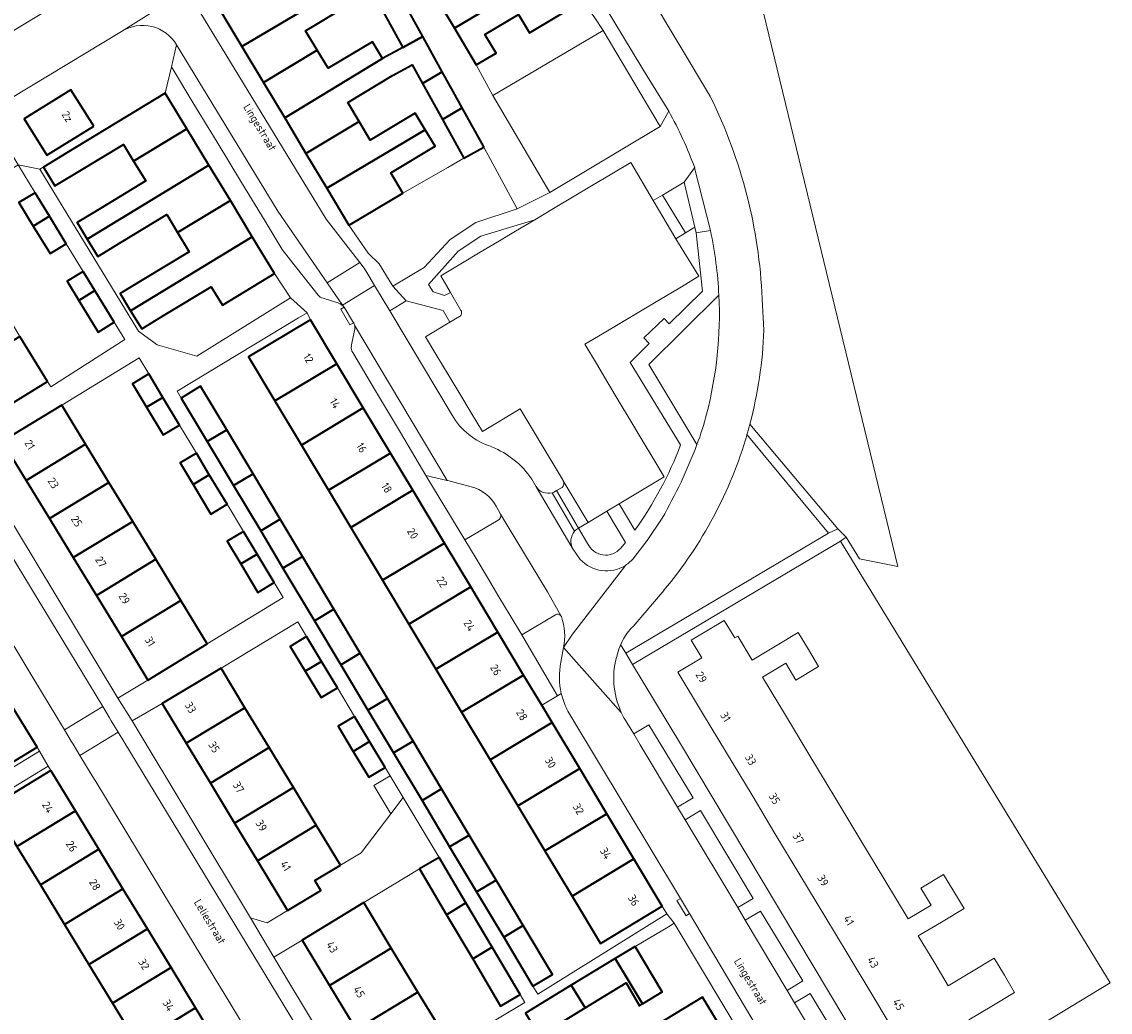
# Model space of a CAD drawing. Header units: metres. Extents: x 129909 to 134295, y 430065 to 433784.
# Tile 16 of 21: x 134107 to 134230, y 433016 to 433129. Entities that reach past the tile are written whole.
import ezdxf
from ezdxf.enums import TextEntityAlignment as Align

# ---------------------------------------------------------------- set-up
doc = ezdxf.new("R2010")
doc.units = ezdxf.units.M
for name, color, linetype, lineweight in [('B-XX-OG-BEBOUWING-GV', 7, 'Continuous', 35), ('B-XX-OG-BEBOUWING-T18', 10, 'Continuous', 18), ('B-XX-OG-TERREIN_CULTUURSCHEIDING-GV', 7, 'Continuous', 18), ('B-XX-OG-TOPOGRAFIE-T18', 10, 'Continuous', 18), ('B-XX-OG-WEG-GV', 7, 'Continuous', 18)]:
    doc.layers.add(name, color=color, linetype=linetype, lineweight=lineweight)
doc.styles.add('NLCS-ISO-M-T18', font='NLCS-ISO.ttf', dxfattribs={"height": 1.8})

msp = doc.modelspace()

# ---------------------------------------------------------------- linework, layer by layer
at = {"layer": 'B-XX-OG-BEBOUWING-GV', "color": 253}
for points in [[(134128.13, 433132.24), (134132.05, 433125.69), (134143.18, 433132.32), (134143.11, 433132.44), (134145.65, 433133.96), (134147.89, 433135.3), (134146.34, 433138.17), (134145.85, 433137.88), (134145.08, 433139.33), (134143.2, 433138.2), (134143.34, 433137.91), (134143.89, 433136.7), (134140.44, 433134.64), (134140.4, 433134.41), (134140.14, 433133.02), (134139.17, 433132.21), (134130.9, 433133.9)], [(134168.16, 433134.96), (134165.74, 433139), (134159.69, 433135.38), (134160.93, 433133.31), (134157.17, 433131.06), (134155.93, 433133.13), (134153.71, 433131.8), (134156.11, 433127.77)], [(134170.63, 433130.83), (134168.16, 433134.96), (134156.11, 433127.77), (134158.57, 433123.62), (134160.83, 433124.95), (134159.56, 433127.07), (134163.35, 433129.34), (134164.61, 433127.23)], [(134143.18, 433132.32), (134132.05, 433125.69), (134134.48, 433121.62), (134140.58, 433125.27), (134139.26, 433127.48), (134144.28, 433130.48)], [(134150.23, 433131.04), (134148, 433129.7), (134150.26, 433125.6), (134152.54, 433126.85)], [(134147.97, 433124.34), (134146.83, 433126.24), (134141.8, 433123.23), (134140.58, 433125.27), (134134.48, 433121.62), (134136.89, 433117.6)], [(134149.11, 433122.42), (134151.33, 433123.64), (134152.51, 433121.51), (134154.74, 433122.84), (134152.54, 433126.85), (134150.26, 433125.6), (134147.97, 433124.34), (134136.89, 433117.6), (134139.29, 433113.59), (134145.32, 433117.2), (134144.02, 433119.37)], [(134154.74, 433122.84), (134152.51, 433121.51), (134154.76, 433117.42), (134157, 433118.75), (134155.98, 433120.6)], [(134115.25, 433116.68), (134112.67, 433120.8), (134107.38, 433117.49), (134109.96, 433113.37)], [(134125.8, 433116.36), (134123.34, 433120.4), (134112.21, 433113.65), (134109.56, 433112.04), (134110.86, 433109.9), (134113.51, 433111.5), (134118.62, 433114.61), (134119.77, 433112.72)], [(134157, 433118.75), (134154.76, 433117.42), (134157.16, 433113.05), (134159.44, 433114.31), (134159.4, 433114.39)], [(134152.8, 433116.26), (134151.68, 433118.15), (134146.58, 433115.09), (134145.32, 433117.2), (134139.29, 433113.59), (134141.65, 433109.64)], [(134128.3, 433112.24), (134125.8, 433116.36), (134119.77, 433112.72), (134121.14, 433110.47), (134116.03, 433107.36), (134113.38, 433105.76), (134114.52, 433103.88)], [(134152.8, 433116.26), (134141.65, 433109.64), (134144.16, 433105.44), (134144.3, 433105.53), (134150.26, 433109.09), (134148.89, 433111.38), (134153.92, 433114.39)], [(134130.73, 433108.24), (134128.3, 433112.24), (134114.52, 433103.88), (134115.71, 433101.91), (134118.36, 433103.52), (134123.52, 433106.66), (134124.75, 433104.64)], [(134108.62, 433109.13), (134106.79, 433108.01), (134108.41, 433105.36), (134110.25, 433106.48)], [(134133.22, 433104.14), (134130.73, 433108.24), (134124.75, 433104.64), (134126.08, 433102.45), (134120.93, 433099.33), (134118.26, 433097.71), (134119.44, 433095.77)], [(134110.25, 433106.48), (134108.41, 433105.36), (134110.31, 433102.24), (134112.15, 433103.36)], [(134135.74, 433099.98), (134133.22, 433104.14), (134119.44, 433095.77), (134120.7, 433093.7), (134123.36, 433095.32), (134128.57, 433098.48), (134129.84, 433096.4)], [(134114.06, 433100.22), (134112.23, 433099.1), (134113.56, 433096.92), (134115.39, 433098.04)], [(134115.39, 433098.04), (134113.56, 433096.92), (134115.75, 433093.33), (134117.58, 433094.45)], [(134139.8, 433094.74), (134132.79, 433090.53), (134135.78, 433085.54), (134142.8, 433089.75)], [(134106.9, 433092.86), (134100.25, 433088.8), (134103.38, 433083.67), (134110.03, 433087.73)], [(134142.8, 433089.75), (134135.78, 433085.54), (134138.78, 433080.55), (134145.79, 433084.76)], [(134121.49, 433088.6), (134119.65, 433087.48), (134121.24, 433084.83), (134123.08, 433085.95)], [(134125.17, 433085.87), (134128.12, 433080.94), (134130.32, 433082.26), (134127.36, 433087.21)], [(134123.08, 433085.95), (134121.24, 433084.83), (134123.13, 433081.7), (134124.97, 433082.8)], [(134111.63, 433085.08), (134104.91, 433080.97), (134104.94, 433080.92), (134107.61, 433076.53), (134114.34, 433080.63)], [(134145.79, 433084.76), (134138.78, 433080.55), (134141.85, 433075.43), (134148.86, 433079.64)], [(134130.32, 433082.26), (134128.12, 433080.94), (134131.1, 433075.95), (134133.3, 433077.27)], [(134114.34, 433080.63), (134107.61, 433076.53), (134110.25, 433072.21), (134116.98, 433076.31)], [(134126.88, 433079.63), (134125.03, 433078.53), (134126.52, 433076.06), (134128.35, 433077.18)], [(134148.86, 433079.64), (134141.85, 433075.43), (134144.38, 433071.21), (134151.39, 433075.42)], [(134128.35, 433077.18), (134126.52, 433076.06), (134128.52, 433072.73), (134130.36, 433073.84)], [(134133.3, 433077.27), (134131.1, 433075.95), (134134.17, 433070.83), (134136.37, 433072.15)], [(134116.98, 433076.31), (134110.25, 433072.21), (134112.94, 433067.79), (134119.67, 433071.89)], [(134151.39, 433075.42), (134144.38, 433071.21), (134147.96, 433065.24), (134154.98, 433069.44)], [(134119.67, 433071.89), (134112.94, 433067.79), (134115.56, 433063.5), (134122.29, 433067.6)], [(134136.37, 433072.15), (134134.17, 433070.83), (134136.69, 433066.6), (134138.89, 433067.92)], [(134132.21, 433070.76), (134130.37, 433069.66), (134131.92, 433067.08), (134133.75, 433068.2)], [(134154.98, 433069.44), (134147.96, 433065.24), (134150.94, 433060.27), (134157.96, 433064.48)], [(134133.75, 433068.2), (134131.92, 433067.08), (134133.86, 433063.85), (134135.7, 433064.96)], [(134122.29, 433067.6), (134115.56, 433063.5), (134118.39, 433058.84), (134125.12, 433062.94)], [(134138.89, 433067.92), (134136.69, 433066.6), (134140.27, 433060.62), (134142.47, 433061.94)], [(134157.96, 433064.48), (134150.94, 433060.27), (134154.02, 433055.14), (134161.04, 433059.34)], [(134125.12, 433062.94), (134118.39, 433058.84), (134121.39, 433053.92), (134128.12, 433058.02)], [(134142.47, 433061.94), (134140.27, 433060.62), (134143.24, 433055.65), (134145.45, 433056.97)], [(134161.04, 433059.34), (134154.02, 433055.14), (134156.93, 433050.28), (134163.95, 433054.49)], [(134139.37, 433058.85), (134137.52, 433057.74), (134139.22, 433054.92), (134141.06, 433056.03)], [(134145.45, 433056.97), (134143.24, 433055.65), (134146.32, 433050.51), (134148.52, 433051.83)], [(134141.06, 433056.03), (134139.22, 433054.92), (134141.01, 433051.94), (134142.85, 433053.04)], [(134129.68, 433055.28), (134123.02, 433051.26), (134125.74, 433046.77), (134132.39, 433050.79)], [(134166, 433051.08), (134163.95, 433054.49), (134156.93, 433050.28), (134160.16, 433044.9), (134167.18, 433049.11)], [(134105.81, 433051.32), (134099.2, 433047.31), (134102.23, 433042.31), (134108.84, 433046.32)], [(134132.39, 433050.79), (134125.74, 433046.77), (134128.47, 433042.24), (134135.13, 433046.27)], [(134148.52, 433051.83), (134146.32, 433050.51), (134149.22, 433045.66), (134151.42, 433046.98)], [(134144.79, 433049.81), (134142.95, 433048.7), (134144.66, 433045.84), (134146.5, 433046.96)], [(134167.18, 433049.11), (134160.16, 433044.9), (134163.3, 433039.68), (134170.31, 433043.89)], [(134135.13, 433046.27), (134128.47, 433042.24), (134131.21, 433037.71), (134137.87, 433041.74)], [(134146.5, 433046.96), (134144.66, 433045.84), (134146.43, 433042.9), (134148.27, 433044)], [(134151.42, 433046.98), (134149.22, 433045.66), (134152.44, 433040.27), (134154.64, 433041.59)], [(134110.39, 433043.66), (134103.77, 433039.63), (134106.56, 433035.05), (134113.18, 433039.09)], [(134170.31, 433043.89), (134163.3, 433039.68), (134166.36, 433034.57), (134173.38, 433038.78)], [(134137.87, 433041.74), (134131.21, 433037.71), (134133.79, 433033.45), (134140.45, 433037.47)], [(134154.64, 433041.59), (134152.44, 433040.27), (134155.57, 433035.04), (134157.77, 433036.36)], [(134113.18, 433039.09), (134106.56, 433035.05), (134109.21, 433030.72), (134115.83, 433034.75)], [(134173.38, 433038.78), (134166.36, 433034.57), (134169.43, 433029.45), (134176.45, 433033.66)], [(134143.19, 433032.94), (134140.45, 433037.47), (134133.79, 433033.45), (134137.21, 433027.8), (134140.98, 433030.09), (134140.31, 433031.2)], [(134157.77, 433036.36), (134155.57, 433035.04), (134158.62, 433029.93), (134160.83, 433031.25)], [(134115.83, 433034.75), (134109.21, 433030.72), (134111.94, 433026.24), (134118.55, 433030.28)], [(134152.17, 433032.52), (134155.22, 433027.34), (134157.42, 433028.67), (134154.38, 433033.83)], [(134176.45, 433033.66), (134169.43, 433029.45), (134172.65, 433024.09), (134179.66, 433028.3)], [(134160.83, 433031.25), (134158.62, 433029.93), (134161.69, 433024.81), (134163.89, 433026.13)], [(134118.55, 433030.28), (134111.94, 433026.24), (134114.72, 433021.68), (134121.34, 433025.72)], [(134145.84, 433028.71), (134138.86, 433024.47), (134141.98, 433019.32), (134148.96, 433023.55)], [(134157.42, 433028.67), (134155.22, 433027.34), (134158.18, 433022.32), (134160.38, 433023.65)], [(134163.89, 433026.13), (134161.69, 433024.81), (134165.01, 433019.25), (134167.22, 433020.56)], [(134121.34, 433025.72), (134114.72, 433021.68), (134117.39, 433017.31), (134124.01, 433021.34)], [(134160.38, 433023.65), (134158.18, 433022.32), (134161.34, 433016.97), (134163.55, 433018.28)], [(134176.57, 433023.74), (134174.32, 433022.36), (134177.43, 433017.24), (134179.66, 433018.59)], [(134148.96, 433023.55), (134141.98, 433019.32), (134145, 433014.34), (134151.98, 433018.57)], [(134177.43, 433017.24), (134174.32, 433022.36), (134169.35, 433019.34), (134170.91, 433016.77), (134175.55, 433019.6), (134177.09, 433017.03)], [(134124.01, 433021.34), (134117.39, 433017.31), (134120.16, 433012.76), (134126.78, 433016.8)], [(134170.91, 433016.77), (134169.35, 433019.34), (134164.18, 433016.18), (134165.74, 433013.62)], [(134151.98, 433018.57), (134145, 433014.34), (134148.22, 433009.03), (134155.2, 433013.26)], [(134178.93, 433014.77), (134183.2, 433007.76), (134188.48, 433010.97), (134184.22, 433017.98)], [(134126.78, 433016.8), (134120.16, 433012.76), (134122.99, 433008.13), (134123.15, 433008.23), (134125.91, 433009.92), (134126.61, 433008.77), (134130.3, 433011.02)]]:
    msp.add_lwpolyline(points, close=True, dxfattribs=at)
at = {"layer": 'B-XX-OG-TERREIN_CULTUURSCHEIDING-GV', "color": 253}
for points in [[(134204.64, 433143.71), (134174.91, 433192.41), (134173.62, 433191.66), (134197.53, 433151.66), (134177.21, 433139.7), (134177.12, 433139.64), (134174.36, 433138.02), (134185.12, 433119.98)], [(134189.58, 433082.92), (134199.52, 433071.07), (134200.49, 433070.11), (134202, 433067.65), (134206.35, 433066.78), (134189.87, 433134.69), (134204.64, 433143.71)], [(134164.18, 433016.18), (134169.35, 433019.34), (134174.32, 433022.36), (134176.57, 433023.74), (134180.35, 433025.98), (134180.99, 433026.39), (134180.18, 433027.44), (134165.57, 433018.32), (134165.01, 433019.25), (134161.69, 433024.81), (134158.62, 433029.93), (134155.57, 433035.04), (134152.44, 433040.27), (134149.22, 433045.66), (134146.32, 433050.51), (134143.24, 433055.65), (134140.27, 433060.62), (134136.69, 433066.6), (134134.17, 433070.83), (134131.1, 433075.95), (134128.12, 433080.94), (134125.17, 433085.87), (134124.69, 433086.66), (134138.44, 433094.97), (134139.42, 433095.53), (134137.56, 433097.21), (134126.95, 433090.6), (134122.43, 433091.9), (134120.31, 433093.46), (134109.17, 433111.8), (134106.7, 433112.29), (134108.62, 433109.13), (134110.25, 433106.48), (134112.15, 433103.36), (134114.06, 433100.22), (134115.39, 433098.04), (134117.58, 433094.45), (134118.77, 433092.52), (134110.41, 433087.14), (134110.03, 433087.73), (134103.38, 433083.67)], [(134190.97, 433097.12), (134191.17, 433093.56)], [(134104.91, 433080.97), (134111.63, 433085.08), (134120.39, 433090.41), (134121.49, 433088.6), (134123.08, 433085.95), (134124.97, 433082.8), (134126.88, 433079.63), (134128.35, 433077.18), (134130.36, 433073.84), (134132.21, 433070.76), (134133.75, 433068.2), (134135.7, 433064.96), (134136.72, 433063.26), (134128.12, 433058.02), (134121.39, 433053.92), (134117.97, 433051.86), (134119.6, 433049.29), (134123.02, 433051.26), (134129.68, 433055.28), (134138.36, 433060.53), (134139.37, 433058.85), (134141.06, 433056.03), (134142.85, 433053.04), (134144.79, 433049.81), (134146.5, 433046.96), (134148.27, 433044), (134148.84, 433043.06), (134150.31, 433040.6), (134154.38, 433033.83), (134157.42, 433028.67), (134160.38, 433023.65), (134163.55, 433018.28), (134164.07, 433017.4), (134145.44, 433006.26)], [(134198.5, 433070.58), (134189.25, 433081.73)], [(134174.94, 433057.95), (134175.51, 433056.97), (134188.67, 433064.75), (134198.5, 433070.58)], [(134217.99, 433012.12), (134230.39, 433019.61), (134199.84, 433069.64), (134176.3, 433055.69), (134181.6, 433046.9), (134200.44, 433015.36)], [(134179.85, 433064.11), (134176.59, 433060.26)], [(134206.42, 433013.26), (134203.73, 433017.75), (134200.7, 433022.78), (134198.07, 433027.16), (134195.23, 433031.87), (134192.42, 433036.55), (134189.82, 433040.87), (134186.94, 433045.66), (134184.22, 433050.18), (134181.43, 433054.81), (134184.13, 433056.43), (134182.93, 433058.43), (134186.67, 433060.68), (134187.87, 433058.69), (134188.23, 433058.9), (134189.85, 433056.19), (134192.47, 433057.76), (134195.04, 433059.31), (134196.2, 433057.38), (134197.36, 433055.45), (134194.79, 433053.91), (134193.63, 433055.84), (134191.01, 433054.26), (134193.73, 433049.75), (134196.61, 433044.96), (134199.21, 433040.64), (134202.03, 433035.95), (134204.86, 433031.24), (134207.49, 433026.86), (134210.11, 433028.43), (134208.95, 433030.36), (134211.52, 433031.91), (134212.68, 433029.98), (134213.84, 433028.05), (134211.27, 433026.51), (134208.65, 433024.93), (134210.52, 433021.83), (134212.05, 433019.28), (134214.67, 433020.85), (134217.24, 433022.4), (134218.4, 433020.47), (134219.56, 433018.54), (134216.99, 433016.99), (134214.38, 433015.42)], [(134092.99, 433036.06), (134109.13, 433045.85), (134108.84, 433046.32), (134102.23, 433042.31)], [(134093.94, 433034.33), (134110.08, 433044.18), (134109.13, 433045.85), (134092.99, 433036.06)], [(134120.16, 433012.76), (134117.39, 433017.31), (134114.72, 433021.68), (134111.94, 433026.24), (134109.21, 433030.72), (134106.56, 433035.05), (134103.77, 433039.63), (134110.39, 433043.66), (134110.08, 433044.18), (134093.94, 433034.33), (134095.19, 433032.3), (134097.04, 433033.43), (134098.9, 433030.38), (134100.56, 433027.65), (134098.71, 433026.52), (134100.64, 433023.36), (134102.49, 433024.49), (134104.27, 433021.57), (134106.02, 433018.71), (134104.16, 433017.58), (134106.06, 433014.46)], [(134189.62, 433012), (134180.99, 433026.39), (134180.35, 433025.98), (134176.57, 433023.74), (134179.66, 433018.59), (134177.43, 433017.24), (134177.09, 433017.03), (134175.55, 433019.6), (134170.91, 433016.77), (134165.74, 433013.62)], [(134178.93, 433014.77), (134184.22, 433017.98), (134188.48, 433010.97)]]:
    msp.add_lwpolyline(points, dxfattribs=at)
for points in [[(134148, 433129.7), (134145.65, 433133.96), (134143.11, 433132.44), (134143.18, 433132.32), (134144.28, 433130.48), (134139.26, 433127.48), (134140.58, 433125.27), (134141.8, 433123.23), (134146.83, 433126.24), (134147.97, 433124.34), (134150.26, 433125.6)], [(134172.95, 433127.5), (134172.01, 433128.93), (134170.63, 433130.83), (134164.61, 433127.23), (134163.35, 433129.34), (134159.56, 433127.07), (134160.83, 433124.95), (134158.57, 433123.62), (134160.45, 433120.15)], [(134151.33, 433123.64), (134149.11, 433122.42), (134144.02, 433119.37), (134145.32, 433117.2), (134146.58, 433115.09), (134151.68, 433118.15), (134152.8, 433116.26), (134153.92, 433114.39), (134148.89, 433111.38), (134150.26, 433109.09), (134155.36, 433111.98), (134157.16, 433113.05), (134154.76, 433117.42), (134152.51, 433121.51)], [(134114.06, 433100.22), (134112.15, 433103.36), (134110.31, 433102.24), (134108.41, 433105.36), (134106.79, 433108.01), (134108.62, 433109.13), (134106.7, 433112.29), (134104.86, 433111.17), (134103.08, 433114.11), (134096.46, 433109.96), (134099.07, 433105.69), (134101.75, 433101.29), (134104.36, 433097.03), (134106.9, 433092.86), (134110.03, 433087.73), (134110.41, 433087.14), (134118.77, 433092.52), (134117.58, 433094.45), (134115.75, 433093.33), (134113.56, 433096.92), (134112.23, 433099.1)], [(134124.75, 433104.64), (134123.52, 433106.66), (134118.36, 433103.52), (134115.71, 433101.91), (134114.52, 433103.88), (134113.38, 433105.76), (134116.03, 433107.36), (134121.14, 433110.47), (134119.77, 433112.72), (134118.62, 433114.61), (134113.51, 433111.5), (134110.86, 433109.9), (134109.56, 433112.04), (134112.21, 433113.65), (134109.17, 433111.8), (134120.31, 433093.46), (134122.43, 433091.9), (134126.95, 433090.6), (134137.56, 433097.21), (134135.74, 433099.98), (134129.84, 433096.4), (134128.57, 433098.48), (134123.36, 433095.32), (134120.7, 433093.7), (134119.44, 433095.77), (134118.26, 433097.71), (134120.93, 433099.33), (134126.08, 433102.45)], [(134154.02, 433055.14), (134150.94, 433060.27), (134147.96, 433065.24), (134144.38, 433071.21), (134141.85, 433075.43), (134138.78, 433080.55), (134135.78, 433085.54), (134132.79, 433090.53), (134139.8, 433094.74), (134139.42, 433095.53), (134138.44, 433094.97), (134124.69, 433086.66), (134125.17, 433085.87), (134127.36, 433087.21), (134130.32, 433082.26), (134133.3, 433077.27), (134136.37, 433072.15), (134138.89, 433067.92), (134142.47, 433061.94), (134145.45, 433056.97), (134148.52, 433051.83), (134151.42, 433046.98), (134154.64, 433041.59), (134157.77, 433036.36), (134160.83, 433031.25), (134163.89, 433026.13), (134167.22, 433020.56), (134165.01, 433019.25), (134165.57, 433018.32), (134180.18, 433027.44), (134179.66, 433028.3), (134172.65, 433024.09), (134169.43, 433029.45), (134166.36, 433034.57), (134163.3, 433039.68), (134160.16, 433044.9), (134156.93, 433050.28)], [(134126.52, 433076.06), (134125.03, 433078.53), (134126.88, 433079.63), (134124.97, 433082.8), (134123.13, 433081.7), (134121.24, 433084.83), (134119.65, 433087.48), (134121.49, 433088.6), (134120.39, 433090.41), (134111.63, 433085.08), (134114.34, 433080.63), (134116.98, 433076.31), (134119.67, 433071.89), (134122.29, 433067.6), (134125.12, 433062.94), (134128.12, 433058.02), (134136.72, 433063.26), (134135.7, 433064.96), (134133.86, 433063.85), (134131.92, 433067.08), (134130.37, 433069.66), (134132.21, 433070.76), (134130.36, 433073.84), (134128.52, 433072.73)], [(134112.94, 433067.79), (134110.25, 433072.21), (134107.61, 433076.53), (134104.94, 433080.92), (134101.68, 433078.91), (134117.97, 433051.86), (134121.39, 433053.92), (134118.39, 433058.84), (134115.56, 433063.5)], [(134144.79, 433049.81), (134142.85, 433053.04), (134141.01, 433051.94), (134139.22, 433054.92), (134137.52, 433057.74), (134139.37, 433058.85), (134138.36, 433060.53), (134129.68, 433055.28), (134132.39, 433050.79), (134135.13, 433046.27), (134137.87, 433041.74), (134140.45, 433037.47), (134143.19, 433032.94), (134145.55, 433034.36), (134148.92, 433038.75), (134146.99, 433041.96), (134148.84, 433043.06), (134148.27, 433044), (134146.43, 433042.9), (134144.66, 433045.84), (134142.95, 433048.7)], [(134128.47, 433042.24), (134125.74, 433046.77), (134123.02, 433051.26), (134119.6, 433049.29), (134133.03, 433026.98), (134134.89, 433026.4), (134137.21, 433027.8), (134133.79, 433033.45), (134131.21, 433037.71)], [(134155.22, 433027.34), (134152.17, 433032.52), (134145.84, 433028.71), (134148.96, 433023.55), (134151.98, 433018.57), (134155.2, 433013.26), (134148.22, 433009.03), (134145, 433014.34), (134141.98, 433019.32), (134138.86, 433024.47), (134135.64, 433022.51), (134145.44, 433006.26), (134164.07, 433017.4), (134163.55, 433018.28), (134161.34, 433016.97), (134158.18, 433022.32)]]:
    msp.add_lwpolyline(points, close=True, dxfattribs=at)
at = {"layer": 'B-XX-OG-TERREIN_CULTUURSCHEIDING-GV', "color": 253, "extrusion": (0, 0, -1)}
for centre, radius, start, end in [((-134133.67, 433094.61), 57.36, 153.7554, 177.4901), ((-134142.33, 433095.42), 48.87, 182.1901, 194.8193), ((-134142.37, 433095.42), 48.84, 196.279, 219.8812)]:
    msp.add_arc(centre, radius, start, end, dxfattribs=at)
at = {"layer": 'B-XX-OG-TERREIN_CULTUURSCHEIDING-GV', "color": 253}
msp.add_arc((134181.35, 433055.12), 7, 132.7904, 156.1671, dxfattribs=at)
at = {"layer": 'B-XX-OG-WEG-GV', "color": 253}
for points in [[(134148.41, 433183.41), (134148.11, 433183.79), (134127.88, 433218.05), (134123.42, 433215.62), (134123.55, 433215.37), (134124.26, 433214.08), (134145.42, 433178.5), (134145.53, 433178.53), (134146.69, 433178.24), (134148.78, 433174.72), (134154.61, 433164.88), (134156.64, 433161.46), (134161.95, 433152.5), (134163.81, 433149.36), (134163.11, 433146.94), (134177.45, 433123.13), (134180.38, 433118.37)], [(134081.91, 433112.85), (134085.21, 433107.37), (134118.42, 433127.4), (134125.8, 433132.07), (134125.53, 433132.51), (134116.58, 433147.22), (134108.73, 433160.06), (134067.04, 433134.85)], [(134172.01, 433128.93), (134172.95, 433127.5), (134179.41, 433116.64), (134180.38, 433118.37), (134177.45, 433123.13), (134163.11, 433146.94)], [(134185.12, 433119.98), (134174.36, 433138.02)], [(134125.8, 433132.07), (134118.42, 433127.4)], [(134124.64, 433125.88), (134136.11, 433107.04), (134141.7, 433098.94), (134145.4, 433101.22), (134141.57, 433106.14), (134125.8, 433132.07)], [(134112.83, 433131.55), (134083.01, 433113.54)], [(134083.01, 433113.54), (134112.83, 433131.55)], [(134150.23, 433131.04), (134152.54, 433126.85), (134154.74, 433122.84), (134155.98, 433120.6), (134157, 433118.75), (134159.4, 433114.39), (134159.44, 433114.31), (134163.23, 433107.32), (134166.92, 433109.17), (134160.45, 433120.15), (134158.57, 433123.62), (134156.11, 433127.77), (134153.71, 433131.8)], [(134118.42, 433127.4), (134085.21, 433107.37), (134085.04, 433107.27)], [(134123.34, 433120.4), (134124.05, 433123.38), (134124.64, 433125.88)], [(134136.11, 433107.04), (134124.64, 433125.88), (134124.05, 433123.38), (134126.49, 433119.36), (134129.23, 433114.86), (134132.01, 433110.28), (134134.67, 433105.91), (134136.61, 433102.71), (134137.56, 433101.5), (134140.67, 433097.53)], [(134124.05, 433123.38), (134123.34, 433120.4), (134125.8, 433116.36), (134128.3, 433112.24), (134130.73, 433108.24), (134133.22, 433104.14), (134135.74, 433099.98), (134137.56, 433097.21), (134139.42, 433095.53), (134139.8, 433094.74), (134142.8, 433089.75), (134145.79, 433084.76), (134148.86, 433079.64), (134151.39, 433075.42), (134154.98, 433069.44), (134157.96, 433064.48), (134161.04, 433059.34), (134163.95, 433054.49), (134166, 433051.08), (134167.77, 433052.15), (134163.73, 433059.05), (134162.43, 433061.22), (134161.15, 433063.36), (134159.85, 433065.54), (134158.56, 433067.69), (134157.28, 433069.82), (134152.89, 433077.11), (134149.99, 433081.97), (134147.18, 433086.69), (134144.6, 433091.03)], [(134140.67, 433097.53), (134137.56, 433101.5), (134136.61, 433102.71), (134134.67, 433105.91), (134132.01, 433110.28), (134129.23, 433114.86), (134126.49, 433119.36), (134124.05, 433123.38)], [(134084.07, 433104), (134084.17, 433103.85), (134087.06, 433105.54), (134089.23, 433106.86), (134093.01, 433109.17), (134093.6, 433108.21), (134096.46, 433109.96), (134103.08, 433114.11), (134104.92, 433115.22), (134106.7, 433112.29), (134109.17, 433111.8), (134112.21, 433113.65), (134123.34, 433120.4)], [(134180.38, 433118.37), (134179.41, 433116.64), (134166.92, 433109.17), (134163.23, 433107.32), (134158.55, 433105.75), (134155.64, 433103.85), (134152.7, 433100.66), (134149.12, 433098.55), (134150.64, 433096.89), (134154.83, 433095.79), (134155.61, 433094.46), (134156.69, 433095.1)], [(134156.85, 433095.8), (134155.68, 433097.83), (134154.98, 433097.49), (134153.7, 433097.91), (134153.19, 433098.75), (134156.55, 433102.51), (134159.12, 433104.22), (134165.2, 433106.06), (134167.35, 433107.34), (134169.5, 433108.62), (134171.65, 433109.9), (134173.94, 433111.27), (134176.08, 433112.54), (134178.63, 433108.24), (134179.69, 433108.87), (134182.15, 433110.34), (134183.32, 433111.94)], [(134181.2, 433103.91), (134178.63, 433108.24), (134176.08, 433112.54), (134173.94, 433111.27), (134171.65, 433109.9), (134169.5, 433108.62), (134167.35, 433107.34), (134165.2, 433106.06), (134163.03, 433104.76), (134161.21, 433103.67), (134159.04, 433102.38), (134156.84, 433101.06), (134154.59, 433099.72), (134155.68, 433097.83), (134156.85, 433095.8)], [(134183.32, 433111.94), (134185.12, 433104.87)], [(134143.62, 433096.16), (134143.45, 433096.41), (134141.7, 433098.94), (134136.11, 433107.04)], [(134119.6, 433049.29), (134117.97, 433051.86), (134101.68, 433078.91), (134100.11, 433081.55), (134086.64, 433103.67), (134087.06, 433105.54), (134084.17, 433103.85), (134084.2, 433103.81), (134084.39, 433103.53), (134084.89, 433102.7), (134116.27, 433050.92), (134117.05, 433049.64), (134117.25, 433049.29), (134118.03, 433048.01), (134147.12, 433000), (134152.55, 432991.16), (134153.3, 432989.93)], [(134156.69, 433095.1), (134155.61, 433094.46), (134152.85, 433092.8), (134154.13, 433090.66), (134155.4, 433088.55), (134156.73, 433086.35), (134158.02, 433084.2), (134159.29, 433082.08), (134163.55, 433084.66), (134168.41, 433076.53), (134168.42, 433076.52), (134168.42, 433076.51), (134171.26, 433071.78), (134173.37, 433073.04), (134174.76, 433073.88), (134175.54, 433074.34), (134179.86, 433076.93), (134178.68, 433078.91), (134177.38, 433081.1), (134176.09, 433083.27), (134174.78, 433085.45), (134173.5, 433087.6), (134172.2, 433089.78), (134170.9, 433091.97), (134172.9, 433093.16), (134175.05, 433094.44), (134177.19, 433095.72), (134179.34, 433097), (134181.64, 433098.37), (134183.79, 433099.66), (134181.2, 433103.91)], [(134185.12, 433104.87), (134183.49, 433104.58), (134184.2, 433097.99), (134180.42, 433094.28), (134179.88, 433094.89), (134177.56, 433092.68), (134178.18, 433092.04), (134176.03, 433089.91), (134181.72, 433080.58)], [(134148.8, 433095.74), (134147.07, 433098.63), (134143.45, 433096.41), (134143.62, 433096.16), (134144.67, 433094.41), (134144.69, 433094.37)], [(134143, 433096.61), (134141.23, 433097.19)], [(134141.23, 433097.19), (134143, 433096.61)], [(134183.57, 433080.6), (134178.12, 433089.67), (134186.07, 433097.52)], [(134191.17, 433093.56), (134190.97, 433097.12)], [(134144.69, 433094.37), (134144.67, 433094.41), (134144.28, 433094.18), (134143.23, 433095.93), (134143.62, 433096.16)], [(134155.84, 433083.93), (134148.8, 433095.74)], [(134144.6, 433091.03), (134147.18, 433086.69), (134149.99, 433081.97), (134152.89, 433077.11), (134155.28, 433076.53), (134144.79, 433094.14)], [(134144.79, 433094.14), (134155.28, 433076.53), (134155.36, 433076.52), (134157.99, 433075.82)], [(134144.43, 433091.75), (134144.84, 433093.66)], [(134144.84, 433093.66), (134144.43, 433091.75)], [(134189.25, 433081.73), (134198.5, 433070.58), (134199.52, 433071.07), (134189.58, 433082.92)], [(134170.37, 433067.59), (134169.52, 433068.8), (134165.37, 433075.83), (134164.88, 433076.68)], [(134165.37, 433075.83), (134169.52, 433068.8)], [(134167.69, 433075.38), (134167.37, 433075.2)], [(134168.3, 433075.74), (134167.69, 433075.38), (134170.17, 433071.13), (134171.26, 433071.78), (134168.42, 433076.51)], [(134169.93, 433070.98), (134170.17, 433071.13), (134167.69, 433075.38)], [(134167.19, 433075.14), (134169.73, 433070.79)], [(134169.73, 433070.79), (134167.19, 433075.14)], [(134160.83, 433073.62), (134161.33, 433072.72), (134166.64, 433063.92), (134168.19, 433061.17)], [(134176.55, 433070.92), (134174.76, 433073.88), (134173.37, 433073.04), (134175.49, 433069.49), (134174.95, 433068.86)], [(134161.07, 433072.04), (134157.28, 433069.82), (134158.56, 433067.69), (134159.85, 433065.54), (134161.15, 433063.36), (134162.43, 433061.22), (134163.73, 433059.05), (134167.55, 433061.32)], [(134168.19, 433061.17), (134166.64, 433063.92), (134161.33, 433072.72)], [(134179.64, 433072.26), (134177.96, 433069.75), (134176.45, 433067.77)], [(134176.45, 433067.77), (134177.96, 433069.75), (134179.64, 433072.26)], [(134171.2, 433069.41), (134170.17, 433071.13), (134169.93, 433070.98)], [(134169.52, 433068.8), (134170.37, 433067.59)], [(134168.48, 433057.6), (134169.47, 433059.11), (134175.47, 433066.91)], [(134175.47, 433066.91), (134169.47, 433059.11), (134168.48, 433057.6), (134175, 433050.26)], [(134176.59, 433060.26), (134179.85, 433064.11)], [(134175, 433050.26), (134168.48, 433057.6), (134168.17, 433055.94)], [(134176.3, 433055.69), (134175.51, 433056.97), (134174.94, 433057.95)], [(134200.44, 433015.36), (134181.6, 433046.9), (134176.3, 433055.69)], [(134168.21, 433052.41), (134167.77, 433052.15), (134166, 433051.08), (134167.18, 433049.11), (134170.31, 433043.89), (134173.38, 433038.78), (134176.45, 433033.66), (134179.66, 433028.3), (134180.18, 433027.44), (134180.99, 433026.39), (134189.62, 433012), (134191.12, 433013.35), (134182.73, 433027.46), (134182.35, 433027.22), (134181.32, 433028.93), (134181.71, 433029.16), (134169.07, 433050.2)], [(134105.81, 433051.32), (134108.84, 433046.32), (134109.13, 433045.85), (134110.08, 433044.18), (134110.39, 433043.66), (134113.18, 433039.09), (134115.83, 433034.75), (134118.55, 433030.28), (134121.34, 433025.72), (134124.01, 433021.34), (134126.78, 433016.8), (134130.3, 433011.02)], [(134169.07, 433050.2), (134181.71, 433029.16), (134182.73, 433027.46), (134191.12, 433013.35), (134191.16, 433013.29)], [(134182.23, 433038.1), (134181.38, 433039.53), (134177.16, 433046.59), (134176.42, 433047.81), (134175.32, 433049.62)], [(134175.32, 433049.62), (134176.42, 433047.81), (134178.12, 433048.84), (134183.15, 433040.59), (134181.38, 433039.53), (134182.23, 433038.1), (134183.97, 433039.14), (134189.95, 433029.19), (134188.2, 433028.14), (134189.05, 433026.7), (134190.79, 433027.74), (134195.58, 433019.83), (134193.8, 433018.76), (134194.64, 433017.36), (134196.4, 433018.41), (134204.51, 433004.91)], [(134155.45, 432988.05), (134158.59, 432989.99), (134155.26, 432990.12), (134149.24, 433000), (134146.09, 433005.18), (134145.44, 433006.26), (134135.64, 433022.51), (134133.03, 433026.98), (134119.6, 433049.29)], [(134191.44, 433012.72), (134198.92, 433000.33), (134198.93, 433000.32), (134198.93, 433000.31), (134199.97, 432998.58), (134207.39, 432986.26), (134208.77, 432983.97), (134213.1, 432986.57), (134212.45, 432987.66), (134204.33, 433001.16), (134204.32, 433001.19), (134202.72, 433003.84), (134202.67, 433003.94), (134194.64, 433017.36), (134193.8, 433018.76), (134189.05, 433026.7), (134188.2, 433028.14), (134182.23, 433038.1)]]:
    msp.add_lwpolyline(points, dxfattribs=at)
for points in [[(134134.48, 433121.62), (134132.05, 433125.69), (134128.13, 433132.24), (134127.32, 433133.6), (134125.53, 433132.51), (134125.8, 433132.07), (134141.57, 433106.14), (134145.4, 433101.22), (134145.89, 433100.59), (134146.18, 433100.11), (134146.41, 433099.72), (134147.07, 433098.63), (134148.8, 433095.74), (134150.64, 433096.89), (134149.12, 433098.55), (134147.58, 433101.08), (134146.35, 433102.29), (134144.16, 433105.44), (134141.65, 433109.64), (134139.29, 433113.59), (134136.89, 433117.6)], [(134172.95, 433127.5), (134160.45, 433120.15), (134166.92, 433109.17), (134179.41, 433116.64)], [(134115.25, 433116.68), (134109.96, 433113.37), (134107.38, 433117.49), (134112.67, 433120.8)], [(134183.32, 433111.94), (134182.15, 433110.34), (134183.33, 433105.22), (134183.49, 433104.58), (134185.12, 433104.87)], [(134182.15, 433110.34), (134179.69, 433108.87), (134182.29, 433104.58), (134183.33, 433105.22)], [(134179.69, 433108.87), (134178.63, 433108.24), (134181.2, 433103.91), (134182.29, 433104.58)], [(134084.89, 433102.7), (134080.58, 433100.1), (134084.47, 433093.68), (134084.93, 433092.91), (134092.18, 433080.94), (134092.62, 433080.21), (134100.9, 433066.53), (134101.36, 433065.77), (134107.91, 433054.95), (134108.36, 433054.21), (134111.94, 433048.29), (134116.27, 433050.92)], [(134146.18, 433100.11), (134145.89, 433100.59), (134145.4, 433101.22), (134141.7, 433098.94), (134143.45, 433096.41), (134147.07, 433098.63), (134146.41, 433099.72)], [(134143.62, 433096.16), (134143.23, 433095.93), (134144.28, 433094.18), (134144.67, 433094.41)], [(134199.84, 433069.64), (134200.49, 433070.11), (134199.52, 433071.07), (134198.5, 433070.58), (134188.67, 433064.75), (134175.51, 433056.97), (134176.3, 433055.69)], [(134117.25, 433049.29), (134117.05, 433049.64), (134116.27, 433050.92), (134111.94, 433048.29), (134112.71, 433047.01), (134112.92, 433046.67), (134113.7, 433045.38), (134118.03, 433048.01)], [(134118.03, 433048.01), (134113.7, 433045.38), (134115.09, 433043.08), (134115.49, 433042.41), (134122.52, 433030.79), (134122.98, 433030.04), (134129.54, 433019.2), (134130.02, 433018.41), (134141.16, 433000), (134148.21, 432988.5), (134152.55, 432991.16), (134147.12, 433000)], [(134152.17, 433032.52), (134154.38, 433033.83), (134150.31, 433040.6), (134148.92, 433038.75), (134145.55, 433034.36), (134143.19, 433032.94), (134140.31, 433031.2), (134140.98, 433030.09), (134137.21, 433027.8), (134134.89, 433026.4), (134133.03, 433026.98), (134135.64, 433022.51), (134138.86, 433024.47), (134145.84, 433028.71)], [(134181.71, 433029.16), (134181.32, 433028.93), (134182.35, 433027.22), (134182.73, 433027.46)]]:
    msp.add_lwpolyline(points, close=True, dxfattribs=at)
at = {"layer": 'B-XX-OG-WEG-GV', "color": 253, "extrusion": (0, 0, -1)}
for centre, radius, start, end in [((-134120.79, 433123.62), 4.47, 57.9124, 149.5439), ((-134143.88, 433097.78), 41.91, 150.5704, 160.2604), ((-134140.83, 433095.41), 45.28, 167.9445, 177.3418), ((-134141.35, 433098.03), 0.842, 277.6022, 323.76), ((-134142.49, 433095.27), 1.44, 110.6336, 141.3991), ((-134140.88, 433095.42), 45.24, 177.3506, 194.5526), ((-134156.43, 433095.53), 0.498, 147.1527, 239.1361), ((-134143.68, 433093.8), 1.16, 150.2911, 162.8377), ((-134143.68, 433093.79), 1.16, 162.6359, 186.3013), ((-134145.33, 433091.57), 0.912, 323.186, 11.3556), ((-134153.6, 433091.99), 32.07, 194.3173, 200.8051), ((-134162.69, 433087.93), 7.93, 287.2891, 329.7534), ((-134140.65, 433095.88), 50.61, 194.8319, 196.2312), ((-134143.42, 433094.87), 40.88, 200.4679, 215.8752), ((-134131.65, 433099.98), 55.42, 200.4728, 210.0096), ((-134156.92, 433071.51), 4.45, 103.9396, 151.5499), ((-134166.76, 433076.75), 1.67, 254.8136, 326.6212), ((-134167.89, 433076.2), 0.619, 150.046, 228.3487), ((-134166.77, 433076.73), 1.64, 248.5803, 254.9477), ((-134160.83, 433072.52), 0.537, 158.2774, 244.1911), ((-134171.05, 433069.64), 1.75, 331.1641, 40.9856), ((-134171.08, 433069.61), 1.79, 41.0278, 49.8559), ((-134173.24, 433070.29), 2.22, 219.7934, 336.6593), ((-134173.33, 433070.31), 4.02, 237.8209, 317.3964), ((-134173.35, 433070.29), 3.99, 219.1216, 237.9108), ((-134167.79, 433060.89), 0.493, 61.3679, 145.2723), ((-134167.88, 433060.95), 0.381, 144.1635, 154.4819), ((-134162.11, 433058.92), 6.5, 160.2825, 191.6994), ((-134181.35, 433055.12), 7, 23.8329, 47.2096), ((-134183.67, 433054.16), 9.51, 335.8028, 16.7912), ((-134181.21, 433055.16), 6.86, 14.7156, 23.9574), ((-134175.49, 433054.06), 7.46, 343.3397, 347.208), ((-134176.29, 433054.27), 8.28, 330.5385, 343.5454), ((-134183.43, 433054.04), 9.24, 331.3945, 335.8335)]:
    msp.add_arc(centre, radius, start, end, dxfattribs=at)
at = {"layer": 'B-XX-OG-WEG-GV', "color": 253}
for centre, radius, start, end in [((134120.79, 433123.62), 4.47, 30.4561, 122.0876), ((134133.67, 433094.61), 57.36, 2.5099, 26.2446), ((134143.88, 433097.78), 41.91, 19.7396, 29.4296), ((134140.83, 433095.41), 45.28, 2.6582, 12.0555), ((134141.35, 433098.03), 0.842, 216.24, 262.3978), ((134142.49, 433095.27), 1.44, 38.6009, 69.3664), ((134156.43, 433095.53), 0.498, 300.8639, 32.8473), ((134143.68, 433093.8), 1.16, 17.1623, 29.7089), ((134143.68, 433093.79), 1.16, 353.6987, 17.3641), ((134142.33, 433095.42), 48.87, 345.1807, 357.8099), ((134145.33, 433091.57), 0.912, 168.6444, 216.814), ((134140.65, 433095.88), 50.61, 343.7688, 345.1681), ((134142.37, 433095.42), 48.84, 320.1188, 343.721), ((134156.54, 433071.01), 10.08, 34.2025, 67.8649), ((134131.65, 433099.98), 55.42, 329.9904, 339.5272), ((134171.05, 433069.64), 1.75, 139.0144, 208.8359), ((134171.08, 433069.61), 1.79, 130.1441, 138.9722), ((134173.33, 433070.31), 4.02, 222.6036, 302.1791), ((134173.35, 433070.29), 3.99, 302.0892, 320.8784), ((134183.67, 433054.16), 9.51, 163.2088, 204.1972), ((134181.21, 433055.16), 6.86, 156.0426, 165.2844), ((134176.26, 433054.28), 8.26, 168.4377, 193.0893), ((134175.49, 433054.06), 7.46, 192.792, 196.6603), ((134176.29, 433054.27), 8.28, 196.4546, 209.4615), ((134183.43, 433054.04), 9.24, 204.1665, 208.6055)]:
    msp.add_arc(centre, radius, start, end, dxfattribs=at)

# ---------------------------------------------------------------- texts
at = {"layer": 'B-XX-OG-BEBOUWING-T18', "style": 'NLCS-ISO-M-T18'}
for s, rotation, p in [('2z', 302.1, (134112.27, 433117.76)), ('12', 300.9, (134139.57, 433090.37)), ('14', 300.9, (134142.59, 433085.27)), ('21', 301.4, (134108.02, 433080.58)), ('16', 300.9, (134145.6, 433080.25)), ('23', 301.3, (134110.68, 433076.24)), ('18', 301, (134148.45, 433075.69)), ('25', 301.3, (134113.33, 433071.91)), ('20', 301, (134151.39, 433070.52)), ('27', 301.3, (134116.07, 433067.31)), ('22', 301, (134154.71, 433065.03)), ('29', 301.4, (134118.73, 433063.15)), ('24', 300.9, (134157.8, 433060.09)), ('31', 301.4, (134121.64, 433058.28)), ('26', 300.9, (134160.81, 433055.07)), ('33', 301.2, (134126.23, 433050.8)), ('28', 300.9, (134163.75, 433049.97)), ('35', 301.2, (134128.9, 433046.32)), ('30', 300.9, (134166.99, 433044.57)), ('37', 301.2, (134131.66, 433041.76)), ('24', 301.4, (134110.06, 433039.52)), ('32', 301, (134170.16, 433039.31)), ('39', 301.2, (134134.25, 433037.43)), ('26', 301.4, (134112.76, 433035.09)), ('34', 300.9, (134173.25, 433034.29)), ('41', 301.2, (134137.01, 433032.86)), ('28', 301.3, (134115.39, 433030.73)), ('36', 301, (134176.41, 433028.96)), ('30', 301.4, (134118.17, 433026.23)), ('43', 301.2, (134142.26, 433023.66)), ('32', 301.4, (134120.95, 433021.72)), ('45', 301.3, (134145.32, 433018.58)), ('34', 301.4, (134123.72, 433017.07))]:
    msp.add_text(s, height=0.9, rotation=rotation, dxfattribs=at).set_placement(p, align=Align.MIDDLE_CENTER)
for s, p in [('29', (134183.39, 433054.54)), ('31', (134186.18, 433049.95)), ('33', (134188.97, 433045.18)), ('35', (134191.67, 433040.78)), ('37', (134194.37, 433036.28)), ('39', (134197.16, 433031.51)), ('41', (134200.12, 433026.92)), ('43', (134202.82, 433022.24)), ('45', (134205.7, 433017.47))]:
    msp.add_text(s, height=0.9, rotation=301, dxfattribs=at).set_placement(p)
at = {"layer": 'B-XX-OG-TOPOGRAFIE-T18', "style": 'NLCS-ISO-M-T18'}
for s, p in [('Lingestraat', (134134.09, 433116.54)), ('Leliestraat', (134128.42, 433026.55)), ('Lingestraat', (134189.66, 433019.76))]:
    msp.add_text(s, height=0.9, rotation=301.3, dxfattribs=at).set_placement(p, align=Align.MIDDLE_CENTER)

doc.saveas('drawing.dxf')
